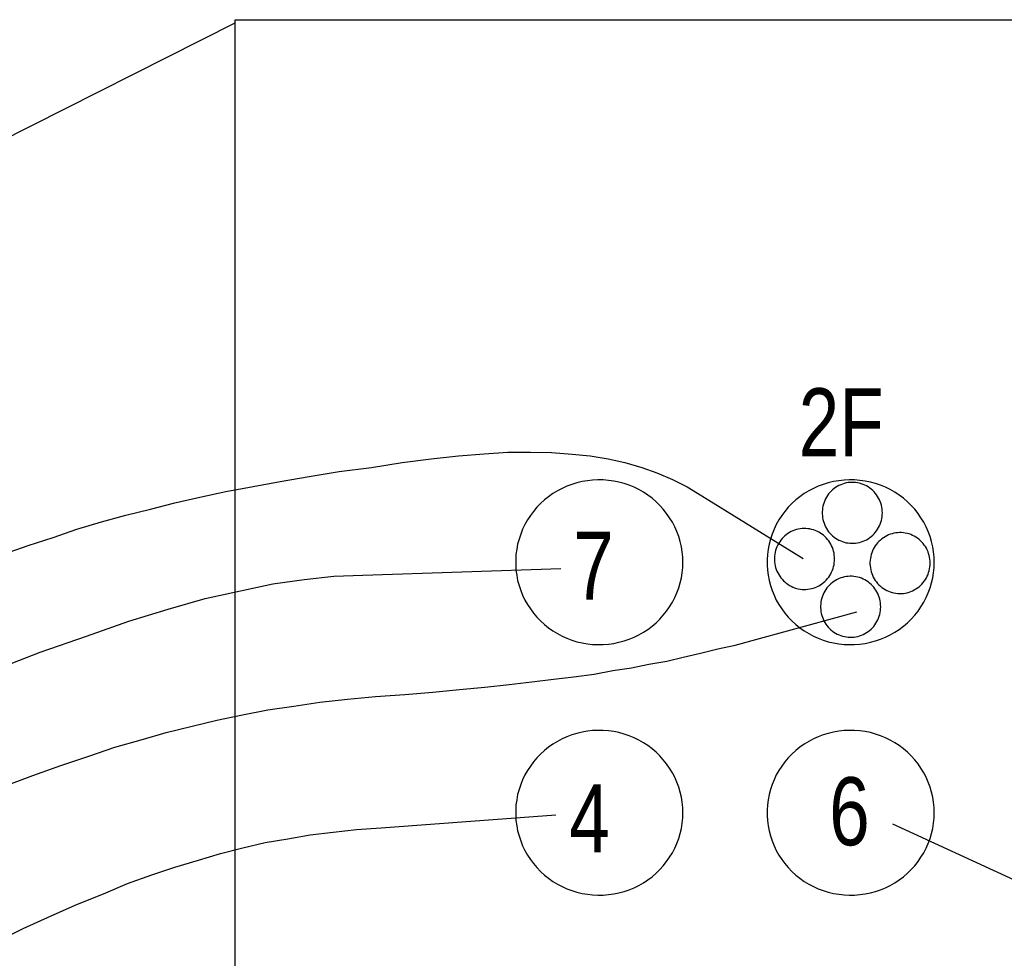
# Model space of a CAD drawing. Header units: inches. Extents: x -655 to 138, y 1863 to 2330.
# Tile 4 of 18: x -627 to -600, y 1907 to 1933. Entities that reach past the tile are written whole.
import ezdxf

# ---------------------------------------------------------------- set-up
doc = ezdxf.new("R2010")
doc.units = ezdxf.units.IN
doc.header["$MEASUREMENT"] = 0
doc.layers.add('I3MP_Exs_Txt', color=7, linetype='Continuous')
doc.styles.add('120', font='FSIMPLEX.SHX', dxfattribs={"width": 0.8, "height": 0.12})

msp = doc.modelspace()

# ---------------------------------------------------------------- linework, layer by layer
for p, q in [((-621.241, 1933.171), (-585.659, 1933.171)), ((-621.241, 1885.015), (-621.241, 1933.171)), ((-654.476, 1916.298), (-621.241, 1933.078)), ((-614.943, 1920.865), (-614.211, 1920.923)), ((-614.211, 1920.923), (-613.548, 1920.969)), ((-613.548, 1920.969), (-612.909, 1920.969)), ((-612.909, 1920.969), (-612.317, 1920.958)), ((-612.317, 1920.958), (-611.736, 1920.911)), ((-611.736, 1920.911), (-611.224, 1920.865)), ((-617.395, 1920.539), (-616.523, 1920.679)), ((-616.523, 1920.679), (-615.71, 1920.783)), ((-615.71, 1920.783), (-614.943, 1920.865)), ((-611.224, 1920.865), (-610.713, 1920.783)), ((-610.713, 1920.783), (-610.248, 1920.679)), ((-610.248, 1920.679), (-609.772, 1920.539)), ((-619.15, 1920.284), (-618.301, 1920.423)), ((-618.301, 1920.423), (-617.395, 1920.539)), ((-609.772, 1920.539), (-609.342, 1920.388)), ((-609.342, 1920.388), (-608.9, 1920.202)), ((-620.73, 1920.005), (-619.963, 1920.144)), ((-619.963, 1920.144), (-619.15, 1920.284)), ((-611.597, 1920.107), (-611.74, 1920.063)), ((-611.452, 1920.141), (-611.597, 1920.107)), ((-611.304, 1920.167), (-611.452, 1920.141)), ((-611.156, 1920.183), (-611.304, 1920.167)), ((-611.006, 1920.19), (-611.156, 1920.183)), ((-610.856, 1920.188), (-611.006, 1920.19)), ((-610.707, 1920.176), (-610.856, 1920.188)), ((-610.559, 1920.155), (-610.707, 1920.176)), ((-610.413, 1920.125), (-610.559, 1920.155)), ((-610.268, 1920.086), (-610.413, 1920.125)), ((-610.127, 1920.038), (-610.268, 1920.086)), ((-608.9, 1920.202), (-608.493, 1919.993)), ((-604.509, 1920.107), (-604.652, 1920.063)), ((-604.363, 1920.141), (-604.509, 1920.107)), ((-604.216, 1920.167), (-604.363, 1920.141)), ((-604.067, 1920.183), (-604.216, 1920.167)), ((-604.111, 1920.074), (-604.161, 1920.054)), ((-604.06, 1920.09), (-604.111, 1920.074)), ((-603.918, 1920.19), (-604.067, 1920.183)), ((-604.007, 1920.103), (-604.06, 1920.09)), ((-603.954, 1920.112), (-604.007, 1920.103)), ((-603.901, 1920.118), (-603.954, 1920.112)), ((-603.768, 1920.188), (-603.918, 1920.19)), ((-603.847, 1920.121), (-603.901, 1920.118)), ((-603.793, 1920.12), (-603.847, 1920.121)), ((-603.74, 1920.116), (-603.793, 1920.12)), ((-603.619, 1920.176), (-603.768, 1920.188)), ((-603.686, 1920.108), (-603.74, 1920.116)), ((-603.634, 1920.097), (-603.686, 1920.108)), ((-603.582, 1920.082), (-603.634, 1920.097)), ((-603.47, 1920.155), (-603.619, 1920.176)), ((-603.531, 1920.064), (-603.582, 1920.082)), ((-603.324, 1920.125), (-603.47, 1920.155)), ((-603.18, 1920.086), (-603.324, 1920.125)), ((-603.038, 1920.038), (-603.18, 1920.086)), ((-622.229, 1919.703), (-621.497, 1919.865)), ((-621.497, 1919.865), (-620.73, 1920.005)), ((-612.275, 1919.802), (-612.397, 1919.716)), ((-612.148, 1919.879), (-612.275, 1919.802)), ((-612.016, 1919.949), (-612.148, 1919.879)), ((-611.88, 1920.01), (-612.016, 1919.949)), ((-611.74, 1920.063), (-611.88, 1920.01)), ((-609.989, 1919.981), (-610.127, 1920.038)), ((-609.855, 1919.915), (-609.989, 1919.981)), ((-609.725, 1919.841), (-609.855, 1919.915)), ((-609.6, 1919.76), (-609.725, 1919.841)), ((-608.493, 1919.993), (-608.075, 1919.737)), ((-605.187, 1919.802), (-605.309, 1919.716)), ((-605.06, 1919.879), (-605.187, 1919.802)), ((-604.928, 1919.949), (-605.06, 1919.879)), ((-604.791, 1920.01), (-604.928, 1919.949)), ((-604.652, 1920.063), (-604.791, 1920.01)), ((-604.5, 1919.793), (-604.532, 1919.749)), ((-604.466, 1919.834), (-604.5, 1919.793)), ((-604.429, 1919.874), (-604.466, 1919.834)), ((-604.389, 1919.911), (-604.429, 1919.874)), ((-604.347, 1919.945), (-604.389, 1919.911)), ((-604.304, 1919.977), (-604.347, 1919.945)), ((-604.258, 1920.006), (-604.304, 1919.977)), ((-604.21, 1920.031), (-604.258, 1920.006)), ((-604.161, 1920.054), (-604.21, 1920.031)), ((-603.481, 1920.043), (-603.531, 1920.064)), ((-603.433, 1920.019), (-603.481, 1920.043)), ((-603.386, 1919.992), (-603.433, 1920.019)), ((-603.342, 1919.961), (-603.386, 1919.992)), ((-603.299, 1919.928), (-603.342, 1919.961)), ((-603.258, 1919.893), (-603.299, 1919.928)), ((-603.22, 1919.854), (-603.258, 1919.893)), ((-603.184, 1919.814), (-603.22, 1919.854)), ((-603.151, 1919.771), (-603.184, 1919.814)), ((-602.9, 1919.981), (-603.038, 1920.038)), ((-602.766, 1919.915), (-602.9, 1919.981)), ((-602.636, 1919.841), (-602.766, 1919.915)), ((-602.512, 1919.76), (-602.636, 1919.841)), ((-623.623, 1919.366), (-622.938, 1919.54)), ((-622.938, 1919.54), (-622.229, 1919.703)), ((-612.623, 1919.523), (-612.727, 1919.416)), ((-612.513, 1919.623), (-612.623, 1919.523)), ((-612.397, 1919.716), (-612.513, 1919.623)), ((-609.481, 1919.67), (-609.6, 1919.76)), ((-609.368, 1919.574), (-609.481, 1919.67)), ((-609.261, 1919.47), (-609.368, 1919.574)), ((-608.075, 1919.737), (-605.216, 1917.971)), ((-605.535, 1919.523), (-605.638, 1919.416)), ((-605.425, 1919.623), (-605.535, 1919.523)), ((-605.309, 1919.716), (-605.425, 1919.623)), ((-604.631, 1919.555), (-604.648, 1919.503)), ((-604.611, 1919.606), (-604.631, 1919.555)), ((-604.588, 1919.655), (-604.611, 1919.606)), ((-604.561, 1919.703), (-604.588, 1919.655)), ((-604.532, 1919.749), (-604.561, 1919.703)), ((-603.12, 1919.726), (-603.151, 1919.771)), ((-603.092, 1919.679), (-603.12, 1919.726)), ((-603.068, 1919.631), (-603.092, 1919.679)), ((-603.046, 1919.581), (-603.068, 1919.631)), ((-603.028, 1919.529), (-603.046, 1919.581)), ((-603.013, 1919.477), (-603.028, 1919.529)), ((-602.393, 1919.67), (-602.512, 1919.76)), ((-602.28, 1919.574), (-602.393, 1919.67)), ((-602.173, 1919.47), (-602.28, 1919.574)), ((-624.321, 1919.191), (-623.623, 1919.366)), ((-612.823, 1919.303), (-612.912, 1919.184)), ((-612.727, 1919.416), (-612.823, 1919.303)), ((-609.162, 1919.36), (-609.261, 1919.47)), ((-609.069, 1919.245), (-609.162, 1919.36)), ((-608.984, 1919.123), (-609.069, 1919.245)), ((-605.734, 1919.303), (-605.823, 1919.184)), ((-605.638, 1919.416), (-605.734, 1919.303)), ((-604.678, 1919.343), (-604.681, 1919.288)), ((-604.681, 1919.288), (-604.681, 1919.234)), ((-604.671, 1919.397), (-604.678, 1919.343)), ((-604.661, 1919.45), (-604.671, 1919.397)), ((-604.648, 1919.503), (-604.661, 1919.45)), ((-603.001, 1919.424), (-603.013, 1919.477)), ((-602.992, 1919.37), (-603.001, 1919.424)), ((-602.987, 1919.316), (-602.992, 1919.37)), ((-602.985, 1919.261), (-602.987, 1919.316)), ((-602.987, 1919.206), (-602.985, 1919.261)), ((-602.073, 1919.36), (-602.173, 1919.47)), ((-601.98, 1919.245), (-602.073, 1919.36)), ((-601.896, 1919.123), (-601.98, 1919.245)), ((-625.704, 1918.796), (-625.006, 1919.005)), ((-625.006, 1919.005), (-624.321, 1919.191)), ((-612.993, 1919.06), (-613.065, 1918.931)), ((-612.912, 1919.184), (-612.993, 1919.06)), ((-608.907, 1918.996), (-608.984, 1919.123)), ((-608.839, 1918.865), (-608.907, 1918.996)), ((-605.904, 1919.06), (-605.977, 1918.931)), ((-605.823, 1919.184), (-605.904, 1919.06)), ((-604.681, 1919.234), (-604.678, 1919.179)), ((-604.678, 1919.179), (-604.671, 1919.125)), ((-604.671, 1919.125), (-604.661, 1919.072)), ((-604.661, 1919.072), (-604.648, 1919.019)), ((-604.648, 1919.019), (-604.631, 1918.967)), ((-604.631, 1918.967), (-604.611, 1918.916)), ((-603.046, 1918.941), (-603.028, 1918.993)), ((-603.028, 1918.993), (-603.013, 1919.045)), ((-603.013, 1919.045), (-603.001, 1919.098)), ((-603.001, 1919.098), (-602.992, 1919.152)), ((-602.992, 1919.152), (-602.987, 1919.206)), ((-601.819, 1918.996), (-601.896, 1919.123)), ((-601.75, 1918.865), (-601.819, 1918.996)), ((-626.366, 1918.564), (-625.704, 1918.796)), ((-613.13, 1918.798), (-613.185, 1918.661)), ((-613.065, 1918.931), (-613.13, 1918.798)), ((-608.779, 1918.73), (-608.839, 1918.865)), ((-608.727, 1918.592), (-608.779, 1918.73)), ((-606.041, 1918.798), (-606.097, 1918.661)), ((-605.977, 1918.931), (-606.041, 1918.798)), ((-605.606, 1918.704), (-605.651, 1918.675)), ((-605.558, 1918.73), (-605.606, 1918.704)), ((-605.509, 1918.753), (-605.558, 1918.73)), ((-605.459, 1918.772), (-605.509, 1918.753)), ((-605.408, 1918.788), (-605.459, 1918.772)), ((-605.355, 1918.801), (-605.408, 1918.788)), ((-605.302, 1918.811), (-605.355, 1918.801)), ((-605.249, 1918.817), (-605.302, 1918.811)), ((-605.195, 1918.819), (-605.249, 1918.817)), ((-605.141, 1918.818), (-605.195, 1918.819)), ((-605.088, 1918.814), (-605.141, 1918.818)), ((-605.034, 1918.806), (-605.088, 1918.814)), ((-604.982, 1918.795), (-605.034, 1918.806)), ((-604.93, 1918.781), (-604.982, 1918.795)), ((-604.879, 1918.763), (-604.93, 1918.781)), ((-604.829, 1918.742), (-604.879, 1918.763)), ((-604.781, 1918.717), (-604.829, 1918.742)), ((-604.734, 1918.69), (-604.781, 1918.717)), ((-604.69, 1918.66), (-604.734, 1918.69)), ((-604.611, 1918.916), (-604.588, 1918.867)), ((-604.588, 1918.867), (-604.561, 1918.819)), ((-604.561, 1918.819), (-604.532, 1918.773)), ((-604.532, 1918.773), (-604.5, 1918.729)), ((-604.5, 1918.729), (-604.466, 1918.688)), ((-604.466, 1918.688), (-604.429, 1918.648)), ((-603.22, 1918.668), (-603.184, 1918.708)), ((-603.184, 1918.708), (-603.151, 1918.751)), ((-603.151, 1918.751), (-603.12, 1918.796)), ((-603.12, 1918.796), (-603.092, 1918.843)), ((-603.092, 1918.843), (-603.068, 1918.891)), ((-603.068, 1918.891), (-603.046, 1918.941)), ((-602.659, 1918.685), (-602.712, 1918.672)), ((-602.606, 1918.694), (-602.659, 1918.685)), ((-602.553, 1918.7), (-602.606, 1918.694)), ((-602.499, 1918.703), (-602.553, 1918.7)), ((-602.445, 1918.702), (-602.499, 1918.703)), ((-602.392, 1918.698), (-602.445, 1918.702)), ((-602.338, 1918.69), (-602.392, 1918.698)), ((-602.286, 1918.679), (-602.338, 1918.69)), ((-601.69, 1918.73), (-601.75, 1918.865)), ((-601.639, 1918.592), (-601.69, 1918.73)), ((-627.075, 1918.343), (-626.366, 1918.564)), ((-613.232, 1918.521), (-613.27, 1918.379)), ((-613.185, 1918.661), (-613.232, 1918.521)), ((-608.685, 1918.45), (-608.727, 1918.592)), ((-608.652, 1918.306), (-608.685, 1918.45)), ((-606.144, 1918.521), (-606.181, 1918.379)), ((-606.097, 1918.661), (-606.144, 1918.521)), ((-605.88, 1918.447), (-605.909, 1918.401)), ((-605.848, 1918.491), (-605.88, 1918.447)), ((-605.814, 1918.533), (-605.848, 1918.491)), ((-605.777, 1918.572), (-605.814, 1918.533)), ((-605.737, 1918.609), (-605.777, 1918.572)), ((-605.695, 1918.644), (-605.737, 1918.609)), ((-605.651, 1918.675), (-605.695, 1918.644)), ((-604.647, 1918.627), (-604.69, 1918.66)), ((-604.606, 1918.591), (-604.647, 1918.627)), ((-604.568, 1918.553), (-604.606, 1918.591)), ((-604.532, 1918.512), (-604.568, 1918.553)), ((-604.498, 1918.469), (-604.532, 1918.512)), ((-604.468, 1918.424), (-604.498, 1918.469)), ((-604.44, 1918.378), (-604.468, 1918.424)), ((-604.429, 1918.648), (-604.389, 1918.611)), ((-604.389, 1918.611), (-604.347, 1918.577)), ((-604.347, 1918.577), (-604.304, 1918.545)), ((-604.304, 1918.545), (-604.258, 1918.516)), ((-604.258, 1918.516), (-604.21, 1918.491)), ((-604.21, 1918.491), (-604.161, 1918.468)), ((-604.161, 1918.468), (-604.111, 1918.448)), ((-604.111, 1918.448), (-604.06, 1918.432)), ((-604.06, 1918.432), (-604.007, 1918.419)), ((-604.007, 1918.419), (-603.954, 1918.41)), ((-603.954, 1918.41), (-603.901, 1918.404)), ((-603.793, 1918.402), (-603.74, 1918.406)), ((-603.74, 1918.406), (-603.686, 1918.414)), ((-603.686, 1918.414), (-603.634, 1918.425)), ((-603.634, 1918.425), (-603.582, 1918.44)), ((-603.582, 1918.44), (-603.531, 1918.458)), ((-603.531, 1918.458), (-603.481, 1918.479)), ((-603.481, 1918.479), (-603.433, 1918.503)), ((-603.433, 1918.503), (-603.386, 1918.53)), ((-603.386, 1918.53), (-603.342, 1918.561)), ((-603.342, 1918.561), (-603.299, 1918.594)), ((-603.299, 1918.594), (-603.258, 1918.629)), ((-603.258, 1918.629), (-603.22, 1918.668)), ((-603.118, 1918.417), (-603.152, 1918.375)), ((-603.081, 1918.456), (-603.118, 1918.417)), ((-603.041, 1918.493), (-603.081, 1918.456)), ((-602.999, 1918.528), (-603.041, 1918.493)), ((-602.956, 1918.559), (-602.999, 1918.528)), ((-602.91, 1918.588), (-602.956, 1918.559)), ((-602.862, 1918.614), (-602.91, 1918.588)), ((-602.813, 1918.636), (-602.862, 1918.614)), ((-602.763, 1918.656), (-602.813, 1918.636)), ((-602.712, 1918.672), (-602.763, 1918.656)), ((-602.234, 1918.664), (-602.286, 1918.679)), ((-602.183, 1918.647), (-602.234, 1918.664)), ((-602.133, 1918.625), (-602.183, 1918.647)), ((-602.085, 1918.601), (-602.133, 1918.625)), ((-602.038, 1918.574), (-602.085, 1918.601)), ((-601.994, 1918.544), (-602.038, 1918.574)), ((-601.951, 1918.511), (-601.994, 1918.544)), ((-601.91, 1918.475), (-601.951, 1918.511)), ((-601.872, 1918.437), (-601.91, 1918.475)), ((-601.836, 1918.396), (-601.872, 1918.437)), ((-601.597, 1918.45), (-601.639, 1918.592)), ((-601.564, 1918.306), (-601.597, 1918.45)), ((-627.772, 1918.099), (-627.075, 1918.343)), ((-613.298, 1918.234), (-613.317, 1918.087)), ((-613.27, 1918.379), (-613.298, 1918.234)), ((-608.629, 1918.161), (-608.652, 1918.306)), ((-608.614, 1918.014), (-608.629, 1918.161)), ((-606.209, 1918.234), (-606.228, 1918.087)), ((-606.181, 1918.379), (-606.209, 1918.234)), ((-606.009, 1918.149), (-606.019, 1918.095)), ((-605.996, 1918.202), (-606.009, 1918.149)), ((-605.979, 1918.254), (-605.996, 1918.202)), ((-605.959, 1918.304), (-605.979, 1918.254)), ((-605.936, 1918.354), (-605.959, 1918.304)), ((-605.909, 1918.401), (-605.936, 1918.354)), ((-604.416, 1918.329), (-604.44, 1918.378)), ((-604.394, 1918.279), (-604.416, 1918.329)), ((-604.376, 1918.228), (-604.394, 1918.279)), ((-604.36, 1918.175), (-604.376, 1918.228)), ((-604.349, 1918.122), (-604.36, 1918.175)), ((-603.901, 1918.404), (-603.847, 1918.401)), ((-603.847, 1918.401), (-603.793, 1918.402)), ((-603.283, 1918.137), (-603.3, 1918.086)), ((-603.263, 1918.188), (-603.283, 1918.137)), ((-603.24, 1918.237), (-603.263, 1918.188)), ((-603.213, 1918.285), (-603.24, 1918.237)), ((-603.184, 1918.331), (-603.213, 1918.285)), ((-603.152, 1918.375), (-603.184, 1918.331)), ((-601.803, 1918.353), (-601.836, 1918.396)), ((-601.772, 1918.308), (-601.803, 1918.353)), ((-601.744, 1918.261), (-601.772, 1918.308)), ((-601.72, 1918.213), (-601.744, 1918.261)), ((-601.698, 1918.163), (-601.72, 1918.213)), ((-601.68, 1918.112), (-601.698, 1918.163)), ((-601.54, 1918.161), (-601.564, 1918.306)), ((-601.526, 1918.014), (-601.54, 1918.161)), ((-613.317, 1918.087), (-613.326, 1917.94)), ((-613.326, 1917.94), (-613.326, 1917.793)), ((-608.61, 1917.867), (-608.614, 1918.014)), ((-608.614, 1917.719), (-608.61, 1917.867)), ((-606.228, 1918.087), (-606.238, 1917.94)), ((-606.238, 1917.94), (-606.238, 1917.793)), ((-606.026, 1918.041), (-606.029, 1917.987)), ((-606.029, 1917.987), (-606.029, 1917.932)), ((-606.029, 1917.932), (-606.026, 1917.878)), ((-606.019, 1918.095), (-606.026, 1918.041)), ((-606.026, 1917.878), (-606.019, 1917.824)), ((-604.34, 1918.068), (-604.349, 1918.122)), ((-604.349, 1917.797), (-604.34, 1917.851)), ((-604.335, 1918.014), (-604.34, 1918.068)), ((-604.34, 1917.851), (-604.335, 1917.905)), ((-604.333, 1917.959), (-604.335, 1918.014)), ((-604.335, 1917.905), (-604.333, 1917.959)), ((-603.33, 1917.925), (-603.334, 1917.871)), ((-603.334, 1917.871), (-603.334, 1917.816)), ((-603.323, 1917.979), (-603.33, 1917.925)), ((-603.313, 1918.033), (-603.323, 1917.979)), ((-603.3, 1918.086), (-603.313, 1918.033)), ((-601.665, 1918.059), (-601.68, 1918.112)), ((-601.653, 1918.006), (-601.665, 1918.059)), ((-601.644, 1917.952), (-601.653, 1918.006)), ((-601.639, 1917.898), (-601.644, 1917.952)), ((-601.637, 1917.843), (-601.639, 1917.898)), ((-601.521, 1917.867), (-601.526, 1918.014)), ((-601.526, 1917.719), (-601.521, 1917.867)), ((-617.639, 1917.506), (-612.049, 1917.692)), ((-613.326, 1917.793), (-613.317, 1917.646)), ((-613.317, 1917.646), (-613.298, 1917.499)), ((-608.652, 1917.427), (-608.629, 1917.572)), ((-608.629, 1917.572), (-608.614, 1917.719)), ((-606.238, 1917.793), (-606.228, 1917.646)), ((-606.228, 1917.646), (-606.209, 1917.499)), ((-606.019, 1917.824), (-606.009, 1917.77)), ((-606.009, 1917.77), (-605.996, 1917.717)), ((-605.996, 1917.717), (-605.979, 1917.665)), ((-605.979, 1917.665), (-605.959, 1917.615)), ((-605.959, 1917.615), (-605.936, 1917.565)), ((-604.44, 1917.541), (-604.416, 1917.59)), ((-604.416, 1917.59), (-604.394, 1917.64)), ((-604.394, 1917.64), (-604.376, 1917.691)), ((-604.376, 1917.691), (-604.36, 1917.744)), ((-604.36, 1917.744), (-604.349, 1917.797)), ((-603.334, 1917.816), (-603.33, 1917.762)), ((-603.33, 1917.762), (-603.323, 1917.707)), ((-603.323, 1917.707), (-603.313, 1917.654)), ((-603.313, 1917.654), (-603.3, 1917.601)), ((-603.3, 1917.601), (-603.283, 1917.549)), ((-601.698, 1917.524), (-601.68, 1917.575)), ((-601.68, 1917.575), (-601.665, 1917.627)), ((-601.665, 1917.627), (-601.653, 1917.681)), ((-601.653, 1917.681), (-601.644, 1917.734)), ((-601.644, 1917.734), (-601.639, 1917.789)), ((-601.639, 1917.789), (-601.637, 1917.843)), ((-601.564, 1917.427), (-601.54, 1917.572)), ((-601.54, 1917.572), (-601.526, 1917.719)), ((-620.172, 1917.262), (-619.289, 1917.378)), ((-619.289, 1917.378), (-618.452, 1917.471)), ((-618.452, 1917.471), (-617.639, 1917.506)), ((-613.298, 1917.499), (-613.27, 1917.354)), ((-613.27, 1917.354), (-613.232, 1917.212)), ((-608.685, 1917.283), (-608.652, 1917.427)), ((-606.209, 1917.499), (-606.181, 1917.354)), ((-606.181, 1917.354), (-606.144, 1917.212)), ((-605.936, 1917.565), (-605.909, 1917.518)), ((-605.909, 1917.518), (-605.88, 1917.472)), ((-605.88, 1917.472), (-605.848, 1917.428)), ((-605.848, 1917.428), (-605.814, 1917.386)), ((-605.814, 1917.386), (-605.777, 1917.347)), ((-605.777, 1917.347), (-605.737, 1917.31)), ((-605.737, 1917.31), (-605.695, 1917.275)), ((-604.647, 1917.292), (-604.606, 1917.328)), ((-604.606, 1917.328), (-604.568, 1917.366)), ((-604.568, 1917.366), (-604.532, 1917.407)), ((-604.532, 1917.407), (-604.498, 1917.45)), ((-604.498, 1917.45), (-604.468, 1917.495)), ((-604.468, 1917.495), (-604.44, 1917.541)), ((-604.394, 1917.296), (-604.436, 1917.261)), ((-604.35, 1917.327), (-604.394, 1917.296)), ((-604.304, 1917.356), (-604.35, 1917.327)), ((-604.257, 1917.382), (-604.304, 1917.356)), ((-604.208, 1917.405), (-604.257, 1917.382)), ((-604.158, 1917.424), (-604.208, 1917.405)), ((-604.106, 1917.44), (-604.158, 1917.424)), ((-604.054, 1917.453), (-604.106, 1917.44)), ((-604.001, 1917.463), (-604.054, 1917.453)), ((-603.947, 1917.469), (-604.001, 1917.463)), ((-603.894, 1917.471), (-603.947, 1917.469)), ((-603.84, 1917.47), (-603.894, 1917.471)), ((-603.786, 1917.466), (-603.84, 1917.47)), ((-603.733, 1917.458), (-603.786, 1917.466)), ((-603.68, 1917.447), (-603.733, 1917.458)), ((-603.628, 1917.433), (-603.68, 1917.447)), ((-603.577, 1917.415), (-603.628, 1917.433)), ((-603.528, 1917.394), (-603.577, 1917.415)), ((-603.479, 1917.369), (-603.528, 1917.394)), ((-603.433, 1917.342), (-603.479, 1917.369)), ((-603.388, 1917.312), (-603.433, 1917.342)), ((-603.345, 1917.279), (-603.388, 1917.312)), ((-603.283, 1917.549), (-603.263, 1917.499)), ((-603.263, 1917.499), (-603.24, 1917.449)), ((-603.24, 1917.449), (-603.213, 1917.402)), ((-603.213, 1917.402), (-603.184, 1917.356)), ((-603.184, 1917.356), (-603.152, 1917.312)), ((-603.152, 1917.312), (-603.118, 1917.27)), ((-601.836, 1917.291), (-601.803, 1917.333)), ((-601.803, 1917.333), (-601.772, 1917.378)), ((-601.772, 1917.378), (-601.744, 1917.425)), ((-601.744, 1917.425), (-601.72, 1917.474)), ((-601.72, 1917.474), (-601.698, 1917.524)), ((-601.597, 1917.283), (-601.564, 1917.427)), ((-622.078, 1916.844), (-621.09, 1917.065)), ((-621.09, 1917.065), (-620.172, 1917.262)), ((-613.232, 1917.212), (-613.185, 1917.072)), ((-613.185, 1917.072), (-613.13, 1916.935)), ((-608.779, 1917.003), (-608.727, 1917.141)), ((-608.727, 1917.141), (-608.685, 1917.283)), ((-606.144, 1917.212), (-606.097, 1917.072)), ((-606.097, 1917.072), (-606.041, 1916.935)), ((-605.695, 1917.275), (-605.651, 1917.244)), ((-605.651, 1917.244), (-605.606, 1917.215)), ((-605.606, 1917.215), (-605.558, 1917.189)), ((-605.558, 1917.189), (-605.509, 1917.166)), ((-605.509, 1917.166), (-605.459, 1917.147)), ((-605.459, 1917.147), (-605.408, 1917.131)), ((-605.408, 1917.131), (-605.355, 1917.118)), ((-605.355, 1917.118), (-605.302, 1917.108)), ((-605.302, 1917.108), (-605.249, 1917.102)), ((-605.249, 1917.102), (-605.195, 1917.1)), ((-605.195, 1917.1), (-605.141, 1917.101)), ((-605.141, 1917.101), (-605.088, 1917.105)), ((-605.088, 1917.105), (-605.034, 1917.113)), ((-605.034, 1917.113), (-604.982, 1917.124)), ((-604.982, 1917.124), (-604.93, 1917.138)), ((-604.93, 1917.138), (-604.879, 1917.156)), ((-604.879, 1917.156), (-604.829, 1917.177)), ((-604.829, 1917.177), (-604.781, 1917.202)), ((-604.781, 1917.202), (-604.734, 1917.229)), ((-604.734, 1917.229), (-604.69, 1917.259)), ((-604.69, 1917.259), (-604.647, 1917.292)), ((-604.608, 1917.053), (-604.634, 1917.006)), ((-604.579, 1917.099), (-604.608, 1917.053)), ((-604.547, 1917.143), (-604.579, 1917.099)), ((-604.512, 1917.185), (-604.547, 1917.143)), ((-604.475, 1917.224), (-604.512, 1917.185)), ((-604.436, 1917.261), (-604.475, 1917.224)), ((-603.305, 1917.243), (-603.345, 1917.279)), ((-603.266, 1917.205), (-603.305, 1917.243)), ((-603.23, 1917.164), (-603.266, 1917.205)), ((-603.197, 1917.121), (-603.23, 1917.164)), ((-603.166, 1917.076), (-603.197, 1917.121)), ((-603.139, 1917.03), (-603.166, 1917.076)), ((-603.114, 1916.981), (-603.139, 1917.03)), ((-603.118, 1917.27), (-603.081, 1917.23)), ((-603.081, 1917.23), (-603.041, 1917.193)), ((-603.041, 1917.193), (-602.999, 1917.159)), ((-602.999, 1917.159), (-602.956, 1917.127)), ((-602.956, 1917.127), (-602.91, 1917.099)), ((-602.91, 1917.099), (-602.862, 1917.073)), ((-602.862, 1917.073), (-602.813, 1917.05)), ((-602.813, 1917.05), (-602.763, 1917.031)), ((-602.763, 1917.031), (-602.712, 1917.014)), ((-602.286, 1917.008), (-602.234, 1917.022)), ((-602.234, 1917.022), (-602.183, 1917.04)), ((-602.183, 1917.04), (-602.133, 1917.061)), ((-602.133, 1917.061), (-602.085, 1917.085)), ((-602.085, 1917.085), (-602.038, 1917.113)), ((-602.038, 1917.113), (-601.994, 1917.143)), ((-601.994, 1917.143), (-601.951, 1917.176)), ((-601.951, 1917.176), (-601.91, 1917.212)), ((-601.91, 1917.212), (-601.872, 1917.25)), ((-601.872, 1917.25), (-601.836, 1917.291)), ((-601.69, 1917.003), (-601.639, 1917.141)), ((-601.639, 1917.141), (-601.597, 1917.283)), ((-623.124, 1916.542), (-622.078, 1916.844)), ((-613.13, 1916.935), (-613.065, 1916.802)), ((-613.065, 1916.802), (-612.993, 1916.673)), ((-608.907, 1916.737), (-608.839, 1916.868)), ((-608.839, 1916.868), (-608.779, 1917.003)), ((-606.041, 1916.935), (-605.977, 1916.802)), ((-605.977, 1916.802), (-605.904, 1916.673)), ((-604.718, 1916.747), (-604.725, 1916.693)), ((-604.708, 1916.801), (-604.718, 1916.747)), ((-604.694, 1916.854), (-604.708, 1916.801)), ((-604.677, 1916.906), (-604.694, 1916.854)), ((-604.657, 1916.956), (-604.677, 1916.906)), ((-604.634, 1917.006), (-604.657, 1916.956)), ((-603.093, 1916.931), (-603.114, 1916.981)), ((-603.074, 1916.88), (-603.093, 1916.931)), ((-603.059, 1916.827), (-603.074, 1916.88)), ((-603.047, 1916.774), (-603.059, 1916.827)), ((-603.039, 1916.72), (-603.047, 1916.774)), ((-602.712, 1917.014), (-602.659, 1917.002)), ((-602.659, 1917.002), (-602.606, 1916.992)), ((-602.606, 1916.992), (-602.553, 1916.986)), ((-602.553, 1916.986), (-602.499, 1916.983)), ((-602.499, 1916.983), (-602.445, 1916.984)), ((-602.445, 1916.984), (-602.392, 1916.989)), ((-602.392, 1916.989), (-602.338, 1916.996)), ((-602.338, 1916.996), (-602.286, 1917.008)), ((-601.819, 1916.737), (-601.75, 1916.868)), ((-601.75, 1916.868), (-601.69, 1917.003)), ((-624.239, 1916.205), (-623.124, 1916.542)), ((-612.993, 1916.673), (-612.912, 1916.549)), ((-612.912, 1916.549), (-612.823, 1916.43)), ((-609.162, 1916.373), (-609.069, 1916.489)), ((-609.069, 1916.489), (-608.984, 1916.61)), ((-608.984, 1916.61), (-608.907, 1916.737)), ((-607.134, 1915.531), (-603.706, 1916.472)), ((-605.904, 1916.673), (-605.823, 1916.549)), ((-605.823, 1916.549), (-605.734, 1916.43)), ((-604.725, 1916.693), (-604.728, 1916.639)), ((-604.728, 1916.639), (-604.728, 1916.584)), ((-604.728, 1916.584), (-604.725, 1916.53)), ((-604.725, 1916.53), (-604.718, 1916.476)), ((-604.718, 1916.476), (-604.708, 1916.422)), ((-603.047, 1916.449), (-603.039, 1916.503)), ((-603.034, 1916.666), (-603.039, 1916.72)), ((-603.039, 1916.503), (-603.034, 1916.557)), ((-603.032, 1916.611), (-603.034, 1916.666)), ((-603.034, 1916.557), (-603.032, 1916.611)), ((-602.073, 1916.373), (-601.98, 1916.489)), ((-601.98, 1916.489), (-601.896, 1916.61)), ((-601.896, 1916.61), (-601.819, 1916.737)), ((-625.425, 1915.786), (-624.239, 1916.205)), ((-612.823, 1916.43), (-612.727, 1916.317)), ((-612.727, 1916.317), (-612.623, 1916.21)), ((-612.623, 1916.21), (-612.513, 1916.11)), ((-609.368, 1916.159), (-609.261, 1916.263)), ((-609.261, 1916.263), (-609.162, 1916.373)), ((-605.734, 1916.43), (-605.638, 1916.317)), ((-605.638, 1916.317), (-605.535, 1916.21)), ((-605.535, 1916.21), (-605.425, 1916.11)), ((-604.708, 1916.422), (-604.694, 1916.369)), ((-604.694, 1916.369), (-604.677, 1916.317)), ((-604.677, 1916.317), (-604.657, 1916.267)), ((-604.657, 1916.267), (-604.634, 1916.217)), ((-604.634, 1916.217), (-604.608, 1916.17)), ((-603.166, 1916.147), (-603.139, 1916.193)), ((-603.139, 1916.193), (-603.114, 1916.242)), ((-603.114, 1916.242), (-603.093, 1916.292)), ((-603.093, 1916.292), (-603.074, 1916.343)), ((-603.074, 1916.343), (-603.059, 1916.396)), ((-603.059, 1916.396), (-603.047, 1916.449)), ((-602.28, 1916.159), (-602.173, 1916.263)), ((-602.173, 1916.263), (-602.073, 1916.373)), ((-612.513, 1916.11), (-612.397, 1916.017)), ((-612.397, 1916.017), (-612.275, 1915.932)), ((-612.275, 1915.932), (-612.148, 1915.854)), ((-609.725, 1915.892), (-609.6, 1915.973)), ((-609.6, 1915.973), (-609.481, 1916.063)), ((-609.481, 1916.063), (-609.368, 1916.159)), ((-605.425, 1916.11), (-605.309, 1916.017)), ((-605.309, 1916.017), (-605.187, 1915.932)), ((-605.187, 1915.932), (-605.06, 1915.854)), ((-604.608, 1916.17), (-604.579, 1916.124)), ((-604.579, 1916.124), (-604.547, 1916.08)), ((-604.547, 1916.08), (-604.512, 1916.038)), ((-604.512, 1916.038), (-604.475, 1915.999)), ((-604.475, 1915.999), (-604.436, 1915.962)), ((-604.436, 1915.962), (-604.394, 1915.927)), ((-604.394, 1915.927), (-604.35, 1915.896)), ((-603.433, 1915.881), (-603.388, 1915.911)), ((-603.388, 1915.911), (-603.345, 1915.944)), ((-603.345, 1915.944), (-603.305, 1915.98)), ((-603.305, 1915.98), (-603.266, 1916.018)), ((-603.266, 1916.018), (-603.23, 1916.059)), ((-603.23, 1916.059), (-603.197, 1916.102)), ((-603.197, 1916.102), (-603.166, 1916.147)), ((-602.636, 1915.892), (-602.512, 1915.973)), ((-602.512, 1915.973), (-602.393, 1916.063)), ((-602.393, 1916.063), (-602.28, 1916.159)), ((-626.738, 1915.333), (-625.425, 1915.786)), ((-612.148, 1915.854), (-612.016, 1915.784)), ((-612.016, 1915.784), (-611.88, 1915.723)), ((-611.88, 1915.723), (-611.74, 1915.67)), ((-611.74, 1915.67), (-611.597, 1915.626)), ((-610.413, 1915.608), (-610.268, 1915.647)), ((-610.268, 1915.647), (-610.127, 1915.695)), ((-610.127, 1915.695), (-609.989, 1915.752)), ((-609.989, 1915.752), (-609.855, 1915.818)), ((-609.855, 1915.818), (-609.725, 1915.892)), ((-605.06, 1915.854), (-604.928, 1915.784)), ((-604.928, 1915.784), (-604.791, 1915.723)), ((-604.791, 1915.723), (-604.652, 1915.67)), ((-604.652, 1915.67), (-604.509, 1915.626)), ((-604.35, 1915.896), (-604.304, 1915.867)), ((-604.304, 1915.867), (-604.257, 1915.841)), ((-604.257, 1915.841), (-604.208, 1915.818)), ((-604.208, 1915.818), (-604.158, 1915.799)), ((-604.158, 1915.799), (-604.106, 1915.783)), ((-604.106, 1915.783), (-604.054, 1915.77)), ((-604.054, 1915.77), (-604.001, 1915.76)), ((-604.001, 1915.76), (-603.947, 1915.754)), ((-603.947, 1915.754), (-603.894, 1915.752)), ((-603.894, 1915.752), (-603.84, 1915.753)), ((-603.84, 1915.753), (-603.786, 1915.757)), ((-603.786, 1915.757), (-603.733, 1915.765)), ((-603.733, 1915.765), (-603.68, 1915.776)), ((-603.68, 1915.776), (-603.628, 1915.79)), ((-603.628, 1915.79), (-603.577, 1915.808)), ((-603.577, 1915.808), (-603.528, 1915.829)), ((-603.528, 1915.829), (-603.479, 1915.854)), ((-603.479, 1915.854), (-603.433, 1915.881)), ((-603.324, 1915.608), (-603.18, 1915.647)), ((-603.18, 1915.647), (-603.038, 1915.695)), ((-603.038, 1915.695), (-602.9, 1915.752)), ((-602.9, 1915.752), (-602.766, 1915.818)), ((-602.766, 1915.818), (-602.636, 1915.892)), ((-611.597, 1915.626), (-611.452, 1915.592)), ((-611.452, 1915.592), (-611.304, 1915.566)), ((-611.304, 1915.566), (-611.156, 1915.55)), ((-611.156, 1915.55), (-611.006, 1915.543)), ((-611.006, 1915.543), (-610.856, 1915.545)), ((-610.856, 1915.545), (-610.707, 1915.557)), ((-610.707, 1915.557), (-610.559, 1915.578)), ((-610.559, 1915.578), (-610.413, 1915.608)), ((-608.11, 1915.298), (-607.622, 1915.426)), ((-607.622, 1915.426), (-607.134, 1915.531)), ((-604.509, 1915.626), (-604.363, 1915.592)), ((-604.363, 1915.592), (-604.216, 1915.566)), ((-604.216, 1915.566), (-604.067, 1915.55)), ((-604.067, 1915.55), (-603.918, 1915.543)), ((-603.918, 1915.543), (-603.768, 1915.545)), ((-603.768, 1915.545), (-603.619, 1915.557)), ((-603.619, 1915.557), (-603.47, 1915.578)), ((-603.47, 1915.578), (-603.324, 1915.608)), ((-628.109, 1914.799), (-626.738, 1915.333)), ((-609.574, 1914.996), (-609.063, 1915.078)), ((-609.063, 1915.078), (-608.598, 1915.194)), ((-608.598, 1915.194), (-608.11, 1915.298)), ((-611.108, 1914.706), (-610.585, 1914.81)), ((-610.585, 1914.81), (-610.062, 1914.892)), ((-610.062, 1914.892), (-609.574, 1914.996)), ((-612.874, 1914.497), (-612.259, 1914.566)), ((-612.259, 1914.566), (-611.689, 1914.636)), ((-611.689, 1914.636), (-611.108, 1914.706)), ((-615.663, 1914.206), (-614.908, 1914.276)), ((-614.908, 1914.276), (-614.199, 1914.345)), ((-614.199, 1914.345), (-613.514, 1914.415)), ((-613.514, 1914.415), (-612.874, 1914.497)), ((-618.847, 1913.916), (-618.069, 1914.008)), ((-618.069, 1914.008), (-617.279, 1914.078)), ((-617.279, 1914.078), (-616.454, 1914.136)), ((-616.454, 1914.136), (-615.663, 1914.206)), ((-621.032, 1913.567), (-620.312, 1913.706)), ((-620.312, 1913.706), (-619.58, 1913.811)), ((-619.58, 1913.811), (-618.847, 1913.916)), ((-622.45, 1913.242), (-621.753, 1913.416)), ((-621.753, 1913.416), (-621.032, 1913.567)), ((-623.182, 1913.067), (-622.45, 1913.242)), ((-624.634, 1912.649), (-623.891, 1912.858)), ((-623.891, 1912.858), (-623.182, 1913.067)), ((-612.016, 1912.884), (-612.148, 1912.814)), ((-611.88, 1912.945), (-612.016, 1912.884)), ((-611.74, 1912.997), (-611.88, 1912.945)), ((-611.597, 1913.041), (-611.74, 1912.997)), ((-611.452, 1913.076), (-611.597, 1913.041)), ((-611.304, 1913.102), (-611.452, 1913.076)), ((-611.156, 1913.118), (-611.304, 1913.102)), ((-611.006, 1913.125), (-611.156, 1913.118)), ((-610.856, 1913.123), (-611.006, 1913.125)), ((-610.707, 1913.111), (-610.856, 1913.123)), ((-610.559, 1913.09), (-610.707, 1913.111)), ((-610.413, 1913.06), (-610.559, 1913.09)), ((-610.268, 1913.021), (-610.413, 1913.06)), ((-610.127, 1912.972), (-610.268, 1913.021)), ((-609.989, 1912.915), (-610.127, 1912.972)), ((-609.855, 1912.85), (-609.989, 1912.915)), ((-604.928, 1912.884), (-605.06, 1912.814)), ((-604.791, 1912.945), (-604.928, 1912.884)), ((-604.652, 1912.997), (-604.791, 1912.945)), ((-604.509, 1913.041), (-604.652, 1912.997)), ((-604.363, 1913.076), (-604.509, 1913.041)), ((-604.216, 1913.102), (-604.363, 1913.076)), ((-604.067, 1913.118), (-604.216, 1913.102)), ((-603.918, 1913.125), (-604.067, 1913.118)), ((-603.768, 1913.123), (-603.918, 1913.125)), ((-603.619, 1913.111), (-603.768, 1913.123)), ((-603.47, 1913.09), (-603.619, 1913.111)), ((-603.324, 1913.06), (-603.47, 1913.09)), ((-603.18, 1913.021), (-603.324, 1913.06)), ((-603.038, 1912.972), (-603.18, 1913.021)), ((-602.9, 1912.915), (-603.038, 1912.972)), ((-602.766, 1912.85), (-602.9, 1912.915)), ((-625.367, 1912.393), (-624.634, 1912.649)), ((-612.397, 1912.651), (-612.513, 1912.558)), ((-612.275, 1912.736), (-612.397, 1912.651)), ((-612.148, 1912.814), (-612.275, 1912.736)), ((-609.725, 1912.776), (-609.855, 1912.85)), ((-609.6, 1912.694), (-609.725, 1912.776)), ((-609.481, 1912.605), (-609.6, 1912.694)), ((-609.368, 1912.508), (-609.481, 1912.605)), ((-605.309, 1912.651), (-605.425, 1912.558)), ((-605.187, 1912.736), (-605.309, 1912.651)), ((-605.06, 1912.814), (-605.187, 1912.736)), ((-602.636, 1912.776), (-602.766, 1912.85)), ((-602.512, 1912.694), (-602.636, 1912.776)), ((-602.393, 1912.605), (-602.512, 1912.694)), ((-602.28, 1912.508), (-602.393, 1912.605)), ((-626.157, 1912.138), (-625.367, 1912.393)), ((-612.727, 1912.351), (-612.823, 1912.238)), ((-612.623, 1912.458), (-612.727, 1912.351)), ((-612.513, 1912.558), (-612.623, 1912.458)), ((-609.261, 1912.405), (-609.368, 1912.508)), ((-609.162, 1912.295), (-609.261, 1912.405)), ((-605.638, 1912.351), (-605.734, 1912.238)), ((-605.535, 1912.458), (-605.638, 1912.351)), ((-605.425, 1912.558), (-605.535, 1912.458)), ((-602.173, 1912.405), (-602.28, 1912.508)), ((-602.073, 1912.295), (-602.173, 1912.405)), ((-626.947, 1911.847), (-626.157, 1912.138)), ((-612.912, 1912.119), (-612.993, 1911.995)), ((-612.823, 1912.238), (-612.912, 1912.119)), ((-609.069, 1912.179), (-609.162, 1912.295)), ((-608.984, 1912.058), (-609.069, 1912.179)), ((-608.907, 1911.931), (-608.984, 1912.058)), ((-605.823, 1912.119), (-605.904, 1911.995)), ((-605.734, 1912.238), (-605.823, 1912.119)), ((-601.98, 1912.179), (-602.073, 1912.295)), ((-601.896, 1912.058), (-601.98, 1912.179)), ((-601.819, 1911.931), (-601.896, 1912.058)), ((-627.772, 1911.545), (-626.947, 1911.847)), ((-613.065, 1911.866), (-613.13, 1911.733)), ((-612.993, 1911.995), (-613.065, 1911.866)), ((-608.839, 1911.8), (-608.907, 1911.931)), ((-608.779, 1911.665), (-608.839, 1911.8)), ((-605.977, 1911.866), (-606.041, 1911.733)), ((-605.904, 1911.995), (-605.977, 1911.866)), ((-601.75, 1911.8), (-601.819, 1911.931)), ((-601.69, 1911.665), (-601.75, 1911.8)), ((-613.185, 1911.596), (-613.232, 1911.456)), ((-613.13, 1911.733), (-613.185, 1911.596)), ((-608.727, 1911.526), (-608.779, 1911.665)), ((-608.685, 1911.385), (-608.727, 1911.526)), ((-606.097, 1911.596), (-606.144, 1911.456)), ((-606.041, 1911.733), (-606.097, 1911.596)), ((-601.639, 1911.526), (-601.69, 1911.665)), ((-601.597, 1911.385), (-601.639, 1911.526)), ((-613.27, 1911.313), (-613.298, 1911.168)), ((-613.232, 1911.456), (-613.27, 1911.313)), ((-608.652, 1911.241), (-608.685, 1911.385)), ((-608.629, 1911.095), (-608.652, 1911.241)), ((-606.181, 1911.313), (-606.209, 1911.168)), ((-606.144, 1911.456), (-606.181, 1911.313)), ((-601.564, 1911.241), (-601.597, 1911.385)), ((-601.54, 1911.095), (-601.564, 1911.241)), ((-613.317, 1911.022), (-613.326, 1910.875)), ((-613.298, 1911.168), (-613.317, 1911.022)), ((-608.614, 1910.949), (-608.629, 1911.095)), ((-608.61, 1910.801), (-608.614, 1910.949)), ((-606.228, 1911.022), (-606.238, 1910.875)), ((-606.209, 1911.168), (-606.228, 1911.022)), ((-601.526, 1910.949), (-601.54, 1911.095)), ((-601.521, 1910.801), (-601.526, 1910.949)), ((-617.116, 1910.371), (-612.189, 1910.743)), ((-613.326, 1910.875), (-613.326, 1910.727)), ((-613.326, 1910.727), (-613.317, 1910.58)), ((-608.629, 1910.507), (-608.614, 1910.654)), ((-608.614, 1910.654), (-608.61, 1910.801)), ((-606.238, 1910.875), (-606.238, 1910.727)), ((-606.238, 1910.727), (-606.228, 1910.58)), ((-601.54, 1910.507), (-601.526, 1910.654)), ((-601.526, 1910.654), (-601.521, 1910.801)), ((-617.813, 1910.325), (-617.116, 1910.371)), ((-613.317, 1910.58), (-613.298, 1910.434)), ((-613.298, 1910.434), (-613.27, 1910.289)), ((-608.685, 1910.218), (-608.652, 1910.361)), ((-608.652, 1910.361), (-608.629, 1910.507)), ((-606.228, 1910.58), (-606.209, 1910.434)), ((-606.209, 1910.434), (-606.181, 1910.289)), ((-602.695, 1910.487), (-599.267, 1908.907)), ((-601.597, 1910.218), (-601.564, 1910.361)), ((-601.564, 1910.361), (-601.54, 1910.507)), ((-619.754, 1910.069), (-619.126, 1910.174)), ((-619.126, 1910.174), (-618.476, 1910.255)), ((-618.476, 1910.255), (-617.813, 1910.325)), ((-613.27, 1910.289), (-613.232, 1910.146)), ((-613.232, 1910.146), (-613.185, 1910.006)), ((-608.779, 1909.937), (-608.727, 1910.076)), ((-608.727, 1910.076), (-608.685, 1910.218)), ((-606.181, 1910.289), (-606.144, 1910.146)), ((-606.144, 1910.146), (-606.097, 1910.006)), ((-601.69, 1909.937), (-601.639, 1910.076)), ((-601.639, 1910.076), (-601.597, 1910.218)), ((-621.648, 1909.651), (-621.02, 1909.813)), ((-621.02, 1909.813), (-620.393, 1909.965)), ((-620.393, 1909.965), (-619.754, 1910.069)), ((-613.185, 1910.006), (-613.13, 1909.869)), ((-613.13, 1909.869), (-613.065, 1909.736)), ((-608.907, 1909.671), (-608.839, 1909.802)), ((-608.839, 1909.802), (-608.779, 1909.937)), ((-606.097, 1910.006), (-606.041, 1909.869)), ((-606.041, 1909.869), (-605.977, 1909.736)), ((-601.819, 1909.671), (-601.75, 1909.802)), ((-601.75, 1909.802), (-601.69, 1909.937)), ((-622.275, 1909.465), (-621.648, 1909.651)), ((-613.065, 1909.736), (-612.993, 1909.607)), ((-612.993, 1909.607), (-612.912, 1909.483)), ((-609.069, 1909.423), (-608.984, 1909.545)), ((-608.984, 1909.545), (-608.907, 1909.671)), ((-605.977, 1909.736), (-605.904, 1909.607)), ((-605.904, 1909.607), (-605.823, 1909.483)), ((-601.98, 1909.423), (-601.896, 1909.545)), ((-601.896, 1909.545), (-601.819, 1909.671)), ((-623.589, 1909.046), (-622.938, 1909.267)), ((-622.938, 1909.267), (-622.275, 1909.465)), ((-612.912, 1909.483), (-612.823, 1909.365)), ((-612.823, 1909.365), (-612.727, 1909.252)), ((-612.727, 1909.252), (-612.623, 1909.145)), ((-609.261, 1909.197), (-609.162, 1909.307)), ((-609.162, 1909.307), (-609.069, 1909.423)), ((-605.823, 1909.483), (-605.734, 1909.365)), ((-605.734, 1909.365), (-605.638, 1909.252)), ((-605.638, 1909.252), (-605.535, 1909.145)), ((-602.173, 1909.197), (-602.073, 1909.307)), ((-602.073, 1909.307), (-601.98, 1909.423)), ((-624.274, 1908.802), (-623.589, 1909.046)), ((-612.623, 1909.145), (-612.513, 1909.045)), ((-612.513, 1909.045), (-612.397, 1908.952)), ((-609.6, 1908.908), (-609.481, 1908.997)), ((-609.481, 1908.997), (-609.368, 1909.094)), ((-609.368, 1909.094), (-609.261, 1909.197)), ((-605.535, 1909.145), (-605.425, 1909.045)), ((-605.425, 1909.045), (-605.309, 1908.952)), ((-602.512, 1908.908), (-602.393, 1908.997)), ((-602.393, 1908.997), (-602.28, 1909.094)), ((-602.28, 1909.094), (-602.173, 1909.197)), ((-624.948, 1908.512), (-624.274, 1908.802)), ((-612.397, 1908.952), (-612.275, 1908.866)), ((-612.275, 1908.866), (-612.148, 1908.788)), ((-612.148, 1908.788), (-612.016, 1908.719)), ((-612.016, 1908.719), (-611.88, 1908.658)), ((-610.127, 1908.63), (-609.989, 1908.687)), ((-609.989, 1908.687), (-609.855, 1908.753)), ((-609.855, 1908.753), (-609.725, 1908.826)), ((-609.725, 1908.826), (-609.6, 1908.908)), ((-605.309, 1908.952), (-605.187, 1908.866)), ((-605.187, 1908.866), (-605.06, 1908.788)), ((-605.06, 1908.788), (-604.928, 1908.719)), ((-604.928, 1908.719), (-604.791, 1908.658)), ((-603.038, 1908.63), (-602.9, 1908.687)), ((-602.9, 1908.687), (-602.766, 1908.753)), ((-602.766, 1908.753), (-602.636, 1908.826)), ((-602.636, 1908.826), (-602.512, 1908.908)), ((-625.68, 1908.221), (-624.948, 1908.512)), ((-611.88, 1908.658), (-611.74, 1908.605)), ((-611.74, 1908.605), (-611.597, 1908.561)), ((-611.597, 1908.561), (-611.452, 1908.526)), ((-611.452, 1908.526), (-611.304, 1908.501)), ((-611.304, 1908.501), (-611.156, 1908.484)), ((-611.156, 1908.484), (-611.006, 1908.477)), ((-611.006, 1908.477), (-610.856, 1908.48)), ((-610.856, 1908.48), (-610.707, 1908.491)), ((-610.707, 1908.491), (-610.559, 1908.512)), ((-610.559, 1908.512), (-610.413, 1908.543)), ((-610.413, 1908.543), (-610.268, 1908.582)), ((-610.268, 1908.582), (-610.127, 1908.63)), ((-604.791, 1908.658), (-604.652, 1908.605)), ((-604.652, 1908.605), (-604.509, 1908.561)), ((-604.509, 1908.561), (-604.363, 1908.526)), ((-604.363, 1908.526), (-604.216, 1908.501)), ((-604.216, 1908.501), (-604.067, 1908.484)), ((-604.067, 1908.484), (-603.918, 1908.477)), ((-603.918, 1908.477), (-603.768, 1908.48)), ((-603.768, 1908.48), (-603.619, 1908.491)), ((-603.619, 1908.491), (-603.47, 1908.512)), ((-603.47, 1908.512), (-603.324, 1908.543)), ((-603.324, 1908.543), (-603.18, 1908.582)), ((-603.18, 1908.582), (-603.038, 1908.63)), ((-626.424, 1907.896), (-625.68, 1908.221)), ((-627.214, 1907.536), (-626.424, 1907.896)), ((-628.016, 1907.129), (-627.214, 1907.536))]:
    msp.add_line(p, q)

# ---------------------------------------------------------------- texts
at = {"layer": 'I3MP_Exs_Txt', "style": '120', "width": 0.8}
for s, p in [('2F', (-605.344, 1920.853)), ('7', (-611.701, 1916.809)), ('6', (-604.484, 1909.883)), ('4', (-611.817, 1909.686))]:
    msp.add_text(s, height=1.92, dxfattribs=at).set_placement(p)

doc.saveas('drawing.dxf')
